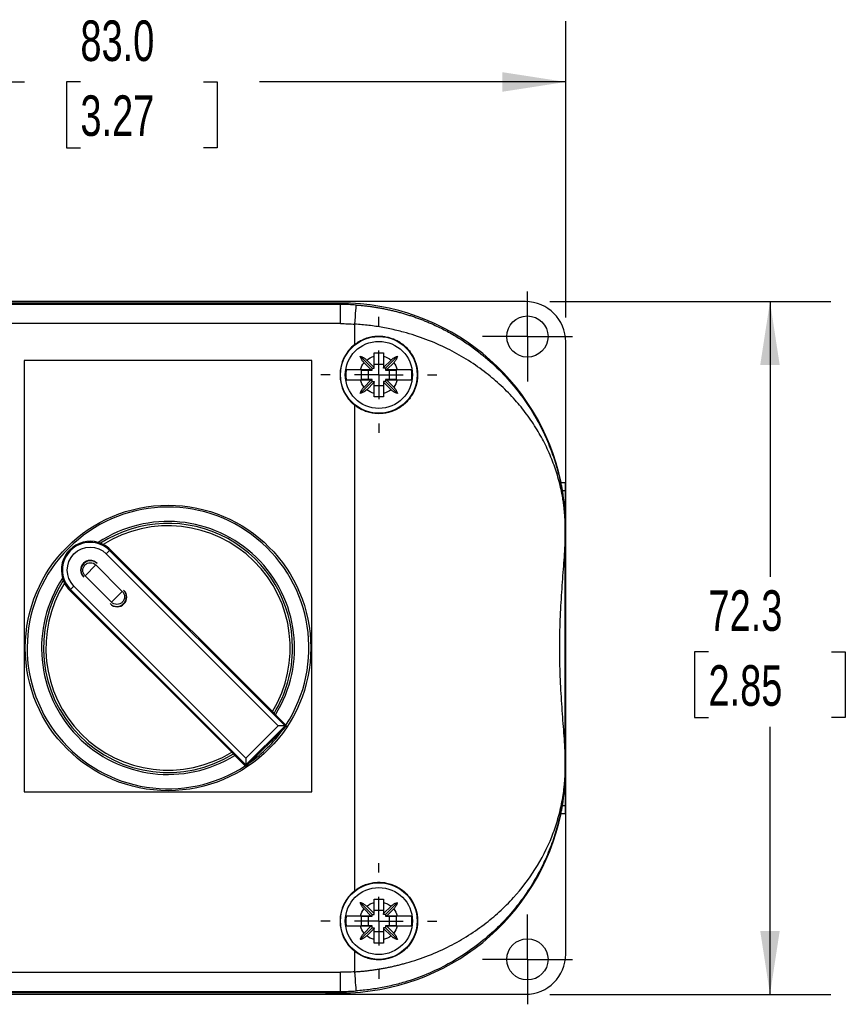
# Model space of a CAD drawing. Header units: millimetres. Extents: x 13 to 546, y 13 to 419.
# Tile 3 of 7: x 85 to 171, y 129 to 232. Entities that reach past the tile are written whole.
import ezdxf

# ---------------------------------------------------------------- set-up
doc = ezdxf.new("R2010")
doc.units = ezdxf.units.MM
doc.header["$LTSCALE"] = 2
doc.linetypes.add('SLD-Center', pattern=[19.05, 15.24, -1.27, 1.27, -1.27])
doc.linetypes.add('SLD-Solid', pattern=[0])
doc.layers.add('CENTER', color=40, linetype='SLD-Center')
doc.layers.add('DIMENSIONS', color=140, linetype='SLD-Solid', lineweight=25)
doc.styles.add('SLDTEXTSTYLE0', font='TXT', dxfattribs={"width": 0.7})
doc.dimstyles.new('SLDDIMSTYLE0', dxfattribs={"dimtxt": 4.316016, "dimasz": 6.604, "dimexe": 0, "dimexo": 0.0625, "dimgap": 1.079004, "dimtad": 0, "dimtih": 1, "dimtoh": 1, "dimrnd": 1e-09, "dimzin": 4, "dimdsep": 46, "dimtxsty": 'SLDTEXTSTYLE0', "dimsah": 1, "dimcen": 0.09, "dimadec": 0, "dimazin": 1, "dimtfac": 1, "dimtofl": 0, "dimtmove": 0, "dimatfit": 3, "dimfxl": 0, "dimfrac": 2, "dimtolj": 1, "dimtzin": 12, "dimarcsym": 0})
doc.dimstyles.new('SLDDIMSTYLE1', dxfattribs={"dimtxt": 4.316016, "dimasz": 6.604, "dimexe": 0, "dimexo": 0.0625, "dimgap": 1.079004, "dimtad": 0, "dimtih": 1, "dimtoh": 1, "dimrnd": 1e-09, "dimzin": 12, "dimdsep": 46, "dimtxsty": 'SLDTEXTSTYLE0', "dimsah": 1, "dimcen": 0.09, "dimadec": 0, "dimazin": 3, "dimtfac": 1, "dimtofl": 0, "dimtmove": 0, "dimatfit": 3, "dimfxl": 0, "dimfrac": 2, "dimtolj": 1, "dimtzin": 12, "dimarcsym": 0})

# ---------------------------------------------------------------- blocks, each defined once
blk = doc.blocks.new('_D')
at = {"layer": 'DIMENSIONS'}
for p, q in [((58.59, 200.96), (58.59, 231.89)), ((141.59, 200.96), (141.59, 231.89)), ((58.59, 225.54), (85.11, 225.54)), ((90.95, 225.54), (89.51, 225.54)), ((89.51, 225.54), (89.51, 218.68)), ((103.78, 225.54), (105.23, 225.54)), ((105.23, 225.54), (105.23, 218.68)), ((141.59, 225.54), (109.63, 225.54)), ((89.51, 218.68), (90.95, 218.68)), ((105.23, 218.68), (103.78, 218.68))]:
    blk.add_line(p, q, dxfattribs=at)
for points in [[(58.59, 225.54), (65.2, 224.52), (65.2, 226.56)], [(141.59, 225.54), (134.99, 226.56), (134.99, 224.52)]]:
    blk.add_solid(points, dxfattribs=at)
at = {"layer": 'DIMENSIONS', "char_height": 4.233, "attachment_point": 1, "style": 'SLDTEXTSTYLE0'}
for s, insert in [('83.0', (90.95, 231.96)), ('3.27', (90.95, 224.14))]:
    blk.add_mtext(s, dxfattribs=dict(at, insert=insert))
blk = doc.blocks.new('_D_1')
at = {"layer": 'DIMENSIONS'}
for p, q in [((139.93, 202.62), (169.26, 202.62)), ((162.91, 202.62), (162.91, 173.89)), ((156.49, 166.07), (155.04, 166.07)), ((155.04, 166.07), (155.04, 159.21)), ((169.32, 166.07), (170.77, 166.07)), ((170.77, 166.07), (170.77, 159.21)), ((155.04, 159.21), (156.49, 159.21)), ((170.77, 159.21), (169.32, 159.21)), ((162.91, 130.32), (162.91, 158.24)), ((139.93, 130.32), (169.26, 130.32))]:
    blk.add_line(p, q, dxfattribs=at)
for points in [[(162.91, 202.62), (161.89, 196.01), (163.92, 196.01)], [(162.91, 130.32), (163.92, 136.93), (161.89, 136.93)]]:
    blk.add_solid(points, dxfattribs=at)
at = {"layer": 'DIMENSIONS', "char_height": 4.233, "attachment_point": 1, "style": 'SLDTEXTSTYLE0'}
for s, insert in [('72.3', (156.49, 172.49)), ('2.85', (156.49, 164.67))]:
    blk.add_mtext(s, dxfattribs=dict(at, insert=insert))
blk = doc.blocks.new('SW_CENTERMARKSYMBOL_0')
at = {"layer": 'CENTER', "color": 0}
for p, q in [((0, 2.54), (0, 4.69)), ((0, 0), (0, 2.54)), ((-2.54, 0), (-4.69, 0)), ((0, 0), (-2.54, 0)), ((0, 0), (0, -2.54)), ((0, 0), (2.54, 0)), ((2.54, 0), (4.69, 0)), ((0, -2.54), (0, -4.69))]:
    blk.add_line(p, q, dxfattribs=at)
blk = doc.blocks.new('SW_CENTERMARKSYMBOL_3')
at = {"layer": 'CENTER', "color": 0}
for p, q in [((0, 2.54), (0, 4.69)), ((0, 0), (0, 2.54)), ((-2.54, 0), (-4.69, 0)), ((0, 0), (-2.54, 0)), ((0, 0), (0, -2.54)), ((0, 0), (2.54, 0)), ((2.54, 0), (4.69, 0)), ((0, -2.54), (0, -4.69))]:
    blk.add_line(p, q, dxfattribs=at)
blk = doc.blocks.new('SW_CENTERMARKSYMBOL_5')
at = {"layer": 'CENTER', "color": 0}
for p, q in [((0, 5.08), (0, 6.04)), ((0, 0), (0, 2.54)), ((-5.08, 0), (-6.04, 0)), ((0, 0), (-2.54, 0)), ((0, 0), (0, -2.54)), ((0, 0), (2.54, 0)), ((5.08, 0), (6.04, 0)), ((0, -5.08), (0, -6.04))]:
    blk.add_line(p, q, dxfattribs=at)
blk = doc.blocks.new('SW_CENTERMARKSYMBOL_6')
at = {"layer": 'CENTER', "color": 0}
for p, q in [((0, 5.08), (0, 6.04)), ((0, 0), (0, 2.54)), ((-5.08, 0), (-6.04, 0)), ((0, 0), (-2.54, 0)), ((0, 0), (0, -2.54)), ((0, 0), (2.54, 0)), ((5.08, 0), (6.04, 0)), ((0, -5.08), (0, -6.04))]:
    blk.add_line(p, q, dxfattribs=at)

msp = doc.modelspace()

# ---------------------------------------------------------------- linework, layer by layer
for p, q in [((89.093, 202.618), (62.793, 202.618)), ((116.531, 202.471), (83.654, 202.471)), ((89.093, 202.616), (89.093, 202.618)), ((111.093, 202.616), (89.093, 202.616)), ((111.093, 202.618), (111.093, 202.616)), ((137.393, 202.618), (111.093, 202.618)), ((117.353, 202.471), (116.531, 202.471)), ((116.531, 202.471), (116.531, 202.468)), ((117.353, 202.471), (118.093, 202.471)), ((118.093, 202.471), (117.353, 202.471)), ((118.093, 202.32), (118.093, 202.471)), ((118.093, 202.32), (82.093, 202.32)), ((118.093, 200.32), (118.093, 202.32)), ((118.093, 200.32), (82.093, 200.32)), ((119.593, 198.157), (119.593, 200.267)), ((141.593, 181.342), (141.593, 198.418)), ((85.093, 196.471), (85.093, 151.471)), ((115.093, 196.471), (85.093, 196.471)), ((115.093, 151.471), (115.093, 196.471)), ((121.393, 195.671), (120.156, 196.908)), ((120.823, 196.516), (121.593, 195.746)), ((121.593, 195.746), (121.593, 196.908)), ((122.593, 196.908), (122.593, 195.746)), ((122.593, 195.746), (123.363, 196.516)), ((122.793, 195.671), (124.029, 196.908)), ((120.17, 195.521), (121.268, 195.521)), ((120.293, 195.471), (121.393, 195.471)), ((120.293, 194.471), (120.293, 195.471)), ((121.268, 195.521), (120.548, 196.241)), ((120.993, 195.471), (120.993, 194.471)), ((121.268, 195.521), (121.393, 195.521)), ((121.393, 195.671), (121.593, 195.671)), ((121.393, 195.521), (121.393, 195.671)), ((121.393, 195.471), (121.393, 195.521)), ((122.593, 196.071), (121.593, 196.071)), ((121.593, 195.671), (121.593, 195.746)), ((122.593, 195.671), (122.593, 195.746)), ((122.793, 195.671), (122.593, 195.671)), ((122.793, 195.671), (122.793, 195.521)), ((122.918, 195.521), (122.793, 195.521)), ((122.793, 195.521), (122.793, 195.471)), ((122.793, 195.471), (123.892, 195.471)), ((123.638, 196.241), (122.918, 195.521)), ((122.918, 195.521), (124.016, 195.521)), ((123.193, 194.471), (123.193, 195.471)), ((123.892, 195.471), (123.892, 194.471)), ((121.393, 194.271), (120.156, 193.035)), ((121.268, 194.421), (120.17, 194.421)), ((121.393, 194.471), (120.293, 194.471)), ((120.548, 193.701), (121.268, 194.421)), ((121.268, 194.421), (121.393, 194.421)), ((121.393, 194.421), (121.393, 194.471)), ((121.393, 194.271), (121.393, 194.421)), ((121.393, 194.271), (121.593, 194.271)), ((121.593, 194.271), (121.593, 194.196)), ((122.593, 194.271), (122.593, 194.196)), ((122.793, 194.271), (122.593, 194.271)), ((123.892, 194.471), (122.793, 194.471)), ((122.793, 194.471), (122.793, 194.421)), ((122.918, 194.421), (122.793, 194.421)), ((122.793, 194.421), (122.793, 194.271)), ((122.793, 194.271), (124.029, 193.035)), ((122.918, 194.421), (123.638, 193.701)), ((124.016, 194.421), (122.918, 194.421)), ((121.593, 194.196), (120.823, 193.426)), ((121.593, 193.035), (121.593, 194.196)), ((121.593, 193.871), (122.593, 193.871)), ((123.363, 193.426), (122.593, 194.196)), ((122.593, 194.196), (122.593, 193.035)), ((119.593, 141.157), (119.593, 191.786)), ((141.106, 183.732), (141.559, 183.732)), ((141.257, 182.91), (141.558, 182.91)), ((141.559, 178.971), (141.559, 183.732)), ((141.559, 181.342), (141.593, 181.342)), ((141.593, 151.601), (141.593, 181.342)), ((141.546, 177.489), (141.546, 178.971)), ((141.55, 178.971), (141.546, 178.971)), ((141.55, 178.971), (141.557, 178.971)), ((141.55, 177.641), (141.55, 178.971)), ((141.546, 155.453), (141.546, 177.489)), ((93.646, 176.287), (93.999, 176.641)), ((93.646, 176.287), (111.593, 158.339)), ((93.999, 176.641), (94.082, 176.724)), ((93.999, 176.641), (112.301, 158.339)), ((110.977, 159.83), (94.082, 176.724)), ((92.562, 175.133), (91.431, 174.002)), ((92.562, 175.133), (95.32, 172.376)), ((92.668, 175.31), (92.704, 175.275)), ((91.289, 173.86), (91.254, 173.896)), ((94.189, 171.244), (91.431, 174.002)), ((89.923, 172.565), (90.277, 172.919)), ((108.225, 154.971), (90.277, 172.919)), ((89.84, 172.482), (89.923, 172.565)), ((89.84, 172.482), (106.734, 155.587)), ((108.225, 154.264), (89.923, 172.565)), ((94.189, 171.244), (95.32, 172.376)), ((95.461, 172.517), (95.497, 172.482)), ((94.082, 171.067), (94.047, 171.103)), ((110.977, 159.83), (111.304, 159.503)), ((112.39, 158.417), (111.304, 159.503)), ((111.593, 158.339), (108.225, 154.971)), ((108.225, 154.264), (112.301, 158.339)), ((112.301, 158.339), (111.593, 158.339)), ((112.467, 158.339), (112.055, 157.927)), ((112.301, 158.339), (112.467, 158.339)), ((112.467, 158.339), (112.39, 158.417)), ((112.055, 157.927), (108.637, 154.509)), ((107.061, 155.26), (106.734, 155.587)), ((107.061, 155.26), (108.147, 154.174)), ((141.546, 153.971), (141.546, 155.453)), ((141.55, 153.971), (141.55, 155.302)), ((108.147, 154.174), (108.225, 154.097)), ((108.225, 154.971), (108.225, 154.264)), ((108.637, 154.509), (108.225, 154.097)), ((108.225, 154.097), (108.225, 154.264)), ((141.546, 153.971), (141.55, 153.971)), ((141.55, 153.971), (141.557, 153.971)), ((141.559, 149.211), (141.559, 153.971)), ((85.093, 151.471), (115.093, 151.471)), ((141.559, 151.601), (141.593, 151.601)), ((141.593, 134.524), (141.593, 151.601)), ((141.257, 150.033), (141.558, 150.033)), ((141.106, 149.211), (141.559, 149.211)), ((121.393, 138.671), (120.156, 139.908)), ((121.593, 138.746), (121.593, 139.908)), ((122.593, 139.908), (122.593, 138.746)), ((122.793, 138.671), (124.029, 139.908)), ((121.268, 138.521), (120.548, 139.241)), ((120.823, 139.516), (121.593, 138.746)), ((122.593, 139.071), (121.593, 139.071)), ((121.593, 138.671), (121.593, 138.746)), ((122.593, 138.746), (123.363, 139.516)), ((122.593, 138.671), (122.593, 138.746)), ((123.638, 139.241), (122.918, 138.521)), ((120.17, 138.521), (121.268, 138.521)), ((120.293, 138.471), (121.393, 138.471)), ((120.293, 137.471), (120.293, 138.471)), ((120.993, 138.471), (120.993, 137.471)), ((121.268, 138.521), (121.393, 138.521)), ((121.393, 138.671), (121.593, 138.671)), ((121.393, 138.521), (121.393, 138.671)), ((121.393, 138.471), (121.393, 138.521)), ((122.793, 138.671), (122.593, 138.671)), ((122.793, 138.671), (122.793, 138.521)), ((122.918, 138.521), (122.793, 138.521)), ((122.793, 138.521), (122.793, 138.471)), ((122.793, 138.471), (123.892, 138.471)), ((122.918, 138.521), (124.016, 138.521)), ((123.193, 137.471), (123.193, 138.471)), ((123.892, 138.471), (123.892, 137.471)), ((121.393, 137.271), (120.156, 136.035)), ((121.268, 137.421), (120.17, 137.421)), ((121.393, 137.471), (120.293, 137.471)), ((120.548, 136.701), (121.268, 137.421)), ((121.593, 137.196), (120.823, 136.426)), ((121.268, 137.421), (121.393, 137.421)), ((121.393, 137.421), (121.393, 137.471)), ((121.393, 137.271), (121.393, 137.421)), ((121.393, 137.271), (121.593, 137.271)), ((121.593, 137.271), (121.593, 137.196)), ((121.593, 136.035), (121.593, 137.196)), ((121.593, 136.871), (122.593, 136.871)), ((122.593, 137.271), (122.593, 137.196)), ((122.793, 137.271), (122.593, 137.271)), ((123.363, 136.426), (122.593, 137.196)), ((122.593, 137.196), (122.593, 136.035)), ((123.892, 137.471), (122.793, 137.471)), ((122.793, 137.471), (122.793, 137.421)), ((122.918, 137.421), (122.793, 137.421)), ((122.793, 137.421), (122.793, 137.271)), ((122.793, 137.271), (124.029, 136.035)), ((122.918, 137.421), (123.638, 136.701)), ((124.016, 137.421), (122.918, 137.421)), ((119.593, 132.675), (119.593, 134.786)), ((82.093, 132.623), (118.093, 132.623)), ((118.093, 130.623), (118.093, 132.623)), ((82.093, 130.623), (118.093, 130.623)), ((118.093, 130.471), (118.093, 130.623)), ((62.793, 130.324), (89.093, 130.324)), ((116.531, 130.471), (83.654, 130.471)), ((89.093, 130.327), (111.093, 130.327)), ((89.093, 130.324), (89.093, 130.327)), ((111.093, 130.327), (111.093, 130.324)), ((111.093, 130.324), (137.393, 130.324)), ((116.531, 130.474), (116.531, 130.471)), ((117.353, 130.471), (116.531, 130.471)), ((118.093, 130.471), (117.353, 130.471)), ((117.353, 130.471), (118.093, 130.471))]:
    msp.add_line(p, q)
for centre, radius in [((137.593, 198.971), 2.15), ((122.093, 194.971), 4), ((122.093, 194.971), 3.5), ((100.093, 166.471), 14.898), ((122.093, 137.971), 4), ((122.093, 137.971), 3.5), ((137.593, 133.971), 2.15)]:
    msp.add_circle(centre, radius)
for centre, radius, start, end in [((118.093, 178.971), 23.5, 11.6872, 90), ((118.093, 178.971), 23.5, 11.6872, 90), ((118.093, 178.971), 23.349, 85.97097, 90), ((122.093, 194.971), 4.049, 128.12415, 231.87585), ((100.093, 166.471), 14.7, 326.77574, 303.22426), ((100.093, 166.471), 13.2, 328.13656, 123.48568), ((100.093, 166.471), 13, 0, 122.8024), ((100.093, 166.471), 12.75, 328.60896, 122.06834), ((91.961, 174.603), 3, 73.56242, 196.43758), ((91.961, 174.603), 2.882, 45, 225), ((91.961, 174.603), 3, 62.99155, 73.56242), ((91.961, 174.603), 3, 45, 62.99155), ((91.961, 174.603), 1, 45, 225), ((91.996, 174.568), 1, 45, 225), ((100.093, 166.471), 13.2, 146.51432, 301.86344), ((91.961, 174.603), 3, 196.43758, 207.00845), ((100.093, 166.471), 13, 147.1976, 301.65764), ((100.093, 166.471), 12.75, 147.93166, 301.39104), ((91.961, 174.603), 3, 207.00845, 225), ((94.754, 171.81), 1, 225, 45), ((94.79, 171.775), 1, 225, 45), ((100.093, 166.471), 13, 328.34236, 0), ((100.093, 166.471), 14.7, 305.5379, 324.4621), ((118.093, 153.971), 23.5, 270, 348.3128), ((118.093, 153.971), 23.5, 270, 348.3128), ((122.093, 137.971), 4.049, 128.12415, 231.87585), ((118.093, 153.971), 23.349, 270, 274.02903)]:
    msp.add_arc(centre, radius, start, end)
for centre, major_axis, ratio, start_param, end_param in [((100.093, 202.511), (18, 0), 0.0058178, 3.561206, 5.8635719), ((117.353, 202.466), (0.9, 0), 0.0058178, 1.5707963, 2.7219795), ((137.393, 198.418), (0, 4.2), 0.9999831, 4.712389, 6.2831853), ((141.57, 166.471), (0, 18), 0.0016746, 0.4196134, 0.7433818), ((141.557, 183.732), (0, 0.9), 0.0016746, 3.561206, 4.712389), ((141.632, 166.471), (0, 18), 0.0058178, 0.8031488, 0.9013663), ((141.632, 166.471), (0, 18), 0.0058178, 2.2402264, 2.3384438), ((141.57, 166.471), (0, 18), 0.0016746, 2.3982109, 2.7219793), ((141.557, 149.211), (0, 0.9), 0.0016746, 4.712389, 5.8635719), ((137.393, 134.524), (0, -4.2), 0.9999831, 0, 1.5707963), ((100.093, 130.432), (18, 0), 0.0058178, 0.4196134, 2.7219793), ((117.353, 130.476), (0.9, 0), 0.0058178, 3.561206, 4.712389)]:
    msp.add_ellipse(centre, major_axis=major_axis, ratio=ratio, start_param=start_param, end_param=end_param)
msp.add_ellipse((141.567, 166.471), major_axis=(0, 10.5), ratio=0.0016746)
for points, knots in [([(119.593, 200.267), (119.63, 200.794), (119.666, 201.3), (119.718, 202.048), (119.733, 202.259), (119.733, 202.262)], [0, 0, 0, 0, 0.5, 0.5, 1, 1, 1, 1]), ([(119.733, 202.262), (119.874, 202.252), (120.156, 202.23), (120.578, 202.189), (121.001, 202.14), (121.423, 202.083), (121.845, 202.018), (122.267, 201.946), (122.688, 201.866), (123.109, 201.777), (123.529, 201.681), (123.948, 201.578), (124.365, 201.466), (124.782, 201.346), (125.197, 201.218), (125.61, 201.083), (126.022, 200.939), (126.432, 200.787), (126.839, 200.628), (127.245, 200.461), (127.942, 200.158), (128.92, 199.686), (130.15, 198.999), (131.352, 198.229), (132.816, 197.16), (134.489, 195.703), (136.101, 193.954), (137.447, 192.171), (138.503, 190.483), (139.422, 188.697), (140.035, 187.21), (140.463, 185.955), (140.77, 184.915), (141.016, 183.896), (141.169, 183.11), (141.264, 182.554), (141.335, 182.083), (141.401, 181.556), (141.452, 181.065), (141.491, 180.605), (141.516, 180.203), (141.531, 179.886), (141.54, 179.64), (141.546, 179.407), (141.55, 179.185), (141.55, 179.041), (141.55, 178.971)], [0, 0, 0, 0, 0.0104363, 0.0208978, 0.0313876, 0.041909, 0.0524653, 0.0630595, 0.0736949, 0.0843745, 0.0951014, 0.1058787, 0.1167094, 0.1275963, 0.1385424, 0.1495506, 0.1606236, 0.1717642, 0.1829752, 0.1942591, 0.2056186, 0.2418948, 0.27925, 0.3177525, 0.3574647, 0.4287469, 0.5052718, 0.5650711, 0.6292074, 0.6877361, 0.752687, 0.7816686, 0.814436, 0.8566383, 0.8822671, 0.8913158, 0.9107891, 0.9274791, 0.9413889, 0.9566354, 0.9694718, 0.9766833, 0.9832849, 0.9893257, 0.9948699, 1, 1, 1, 1]), ([(141.546, 178.971), (141.546, 179.001), (141.546, 179.063), (141.545, 179.156), (141.544, 179.251), (141.542, 179.348), (141.54, 179.447), (141.535, 179.6), (141.527, 179.812), (141.51, 180.135), (141.48, 180.543), (141.432, 181.031), (141.365, 181.568), (141.274, 182.158), (141.145, 182.849), (140.965, 183.638), (140.653, 184.774), (140.155, 186.204), (139.406, 187.854), (138.485, 189.487), (137.415, 191.042), (136.145, 192.57), (134.718, 193.999), (133.073, 195.371), (131.268, 196.614), (129.235, 197.745), (127.051, 198.699), (125.24, 199.286), (123.963, 199.611), (123.239, 199.774), (122.512, 199.915), (121.784, 200.036), (121.054, 200.135), (120.324, 200.214), (119.836, 200.25), (119.593, 200.267)], [0, 0, 0, 0, 0.0022411, 0.0045496, 0.0069396, 0.0094238, 0.0120135, 0.0147188, 0.0217029, 0.0297163, 0.0435261, 0.0601247, 0.0779915, 0.0984366, 0.1214672, 0.1511243, 0.1829747, 0.2445667, 0.3082422, 0.3682554, 0.432194, 0.4925192, 0.556774, 0.6175927, 0.6823191, 0.743825, 0.8088622, 0.8712775, 0.8900495, 0.908671, 0.9271552, 0.9455161, 0.9637676, 0.9819241, 1, 1, 1, 1]), ([(119.593, 198.157), (119.895, 198.394), (120.222, 198.583), (120.751, 198.796), (120.934, 198.856), (121.302, 198.947), (121.487, 198.979), (121.862, 199.018), (122.053, 199.024), (122.432, 199.01), (122.618, 198.99), (123.171, 198.891), (123.535, 198.771), (124.037, 198.526), (124.198, 198.432), (124.507, 198.223), (124.657, 198.107), (125.074, 197.732), (125.314, 197.447), (125.718, 196.805), (125.871, 196.462), (126.029, 195.917), (126.07, 195.728), (126.123, 195.353), (126.136, 195.164), (126.137, 194.786), (126.123, 194.595), (126.07, 194.217), (126.031, 194.032), (125.874, 193.488), (125.717, 193.137), (125.418, 192.661), (125.308, 192.51), (125.067, 192.222), (124.935, 192.086), (124.518, 191.711), (124.208, 191.501), (123.532, 191.17), (123.178, 191.054), (122.622, 190.953), (122.432, 190.933), (122.056, 190.918), (121.868, 190.924), (121.493, 190.962), (121.305, 190.995), (120.935, 191.086), (120.755, 191.145), (120.229, 191.356), (119.895, 191.549), (119.593, 191.786)], [0, 0, 0, 0, 0.0625, 0.0625, 0.09375, 0.09375, 0.125, 0.125, 0.15625, 0.15625, 0.1875, 0.1875, 0.25, 0.25, 0.28125, 0.28125, 0.3125, 0.3125, 0.375, 0.375, 0.4375, 0.4375, 0.46875, 0.46875, 0.5, 0.5, 0.53125, 0.53125, 0.5625, 0.5625, 0.625, 0.625, 0.65625, 0.65625, 0.6875, 0.6875, 0.75, 0.75, 0.8125, 0.8125, 0.84375, 0.84375, 0.875, 0.875, 0.90625, 0.90625, 0.9375, 0.9375, 1, 1, 1, 1]), ([(120.156, 196.908), (120.189, 196.898), (120.254, 196.878), (120.348, 196.841), (120.443, 196.796), (120.539, 196.741), (120.641, 196.672), (120.737, 196.598), (120.796, 196.542), (120.823, 196.516)], [0, 0, 0, 0, 0.14135479, 0.27503763, 0.40141068, 0.54892215, 0.70071355, 0.86172938, 1, 1, 1, 1]), ([(120.548, 196.241), (120.532, 196.258), (120.498, 196.293), (120.448, 196.352), (120.391, 196.425), (120.332, 196.511), (120.267, 196.621), (120.204, 196.754), (120.173, 196.854), (120.156, 196.908)], [0, 0, 0, 0, 0.0855881, 0.1804197, 0.2847348, 0.429237, 0.5716383, 0.7731143, 1, 1, 1, 1]), ([(121.593, 197.265), (121.677, 197.266), (121.844, 197.269), (122.093, 197.269), (122.342, 197.269), (122.509, 197.266), (122.593, 197.265)], [0, 0, 0, 0, 0.2525997, 0.5, 0.7474003, 1, 1, 1, 1]), ([(121.593, 196.908), (121.593, 196.946), (121.593, 197.025), (121.593, 197.144), (121.593, 197.224), (121.593, 197.265)], [0, 0, 0, 0, 0.320324, 0.6536711, 1, 1, 1, 1]), ([(122.593, 197.265), (122.593, 197.224), (122.593, 197.144), (122.593, 197.025), (122.593, 196.946), (122.593, 196.908)], [0, 0, 0, 0, 0.3463289, 0.679676, 1, 1, 1, 1]), ([(123.363, 196.516), (123.38, 196.532), (123.415, 196.566), (123.473, 196.616), (123.546, 196.673), (123.632, 196.732), (123.743, 196.797), (123.876, 196.86), (123.976, 196.891), (124.029, 196.908)], [0, 0, 0, 0, 0.0855881, 0.1804197, 0.2847348, 0.429237, 0.5716383, 0.7731143, 1, 1, 1, 1]), ([(124.029, 196.908), (124.019, 196.875), (124, 196.81), (123.962, 196.716), (123.918, 196.622), (123.863, 196.525), (123.794, 196.423), (123.719, 196.327), (123.664, 196.268), (123.638, 196.241)], [0, 0, 0, 0, 0.1413548, 0.2750376, 0.4014107, 0.5489222, 0.7007136, 0.8617294, 1, 1, 1, 1]), ([(118.691, 195.521), (118.683, 195.46), (118.665, 195.339), (118.65, 195.155), (118.648, 195.033), (118.647, 194.971)], [0, 0, 0, 0, 0.3334924, 0.6665076, 1, 1, 1, 1]), ([(118.691, 195.521), (118.703, 195.521), (118.727, 195.521), (118.774, 195.521), (118.827, 195.521), (118.887, 195.521), (118.953, 195.521), (119.024, 195.521), (119.1, 195.521), (119.178, 195.521), (119.26, 195.521), (119.343, 195.521), (119.428, 195.522), (119.513, 195.522), (119.599, 195.522), (119.684, 195.522), (119.769, 195.522), (119.852, 195.521), (119.935, 195.521), (120.015, 195.521), (120.093, 195.521), (120.145, 195.521), (120.17, 195.521)], [0, 0, 0, 0, 0.0616545, 0.1220566, 0.1812143, 0.239135, 0.295825, 0.3512897, 0.4055334, 0.4585593, 0.5103697, 0.5609658, 0.6103481, 0.6585164, 0.7054699, 0.7512072, 0.7957269, 0.8390271, 0.8811061, 0.9219621, 0.9615938, 1, 1, 1, 1]), ([(124.016, 195.521), (124.058, 195.521), (124.146, 195.521), (124.28, 195.521), (124.419, 195.522), (124.56, 195.522), (124.703, 195.522), (124.845, 195.521), (124.983, 195.521), (125.114, 195.521), (125.235, 195.521), (125.342, 195.521), (125.433, 195.521), (125.474, 195.521), (125.494, 195.521)], [0, 0, 0, 0, 0.0647019, 0.1328049, 0.204302, 0.2791849, 0.3574456, 0.4390781, 0.52408, 0.6124546, 0.704212, 0.7993701, 0.897955, 1, 1, 1, 1]), ([(125.494, 194.421), (125.503, 194.482), (125.521, 194.604), (125.535, 194.788), (125.541, 194.971), (125.535, 195.155), (125.521, 195.338), (125.503, 195.46), (125.494, 195.521)], [0, 0, 0, 0, 0.167466, 0.3339736, 0.5, 0.6660264, 0.832534, 1, 1, 1, 1]), ([(118.647, 194.971), (118.648, 194.91), (118.65, 194.787), (118.665, 194.603), (118.683, 194.482), (118.691, 194.421)], [0, 0, 0, 0, 0.3334924, 0.6665076, 1, 1, 1, 1]), ([(120.17, 194.421), (120.127, 194.421), (120.04, 194.421), (119.906, 194.421), (119.767, 194.421), (119.626, 194.421), (119.483, 194.421), (119.341, 194.421), (119.203, 194.421), (119.072, 194.421), (118.951, 194.421), (118.844, 194.421), (118.753, 194.421), (118.712, 194.421), (118.691, 194.421)], [0, 0, 0, 0, 0.0647019, 0.1328049, 0.204302, 0.2791849, 0.3574456, 0.4390781, 0.52408, 0.6124546, 0.704212, 0.7993701, 0.897955, 1, 1, 1, 1]), ([(125.494, 194.421), (125.482, 194.421), (125.459, 194.421), (125.412, 194.421), (125.359, 194.421), (125.298, 194.421), (125.232, 194.421), (125.161, 194.421), (125.086, 194.421), (125.007, 194.421), (124.926, 194.421), (124.843, 194.421), (124.758, 194.421), (124.673, 194.421), (124.587, 194.421), (124.501, 194.421), (124.417, 194.421), (124.333, 194.421), (124.251, 194.421), (124.171, 194.421), (124.093, 194.421), (124.041, 194.421), (124.016, 194.421)], [0, 0, 0, 0, 0.0616545, 0.1220566, 0.1812143, 0.239135, 0.295825, 0.3512897, 0.4055334, 0.4585593, 0.5103697, 0.5609658, 0.6103481, 0.6585164, 0.7054699, 0.7512072, 0.7957269, 0.8390271, 0.8811061, 0.9219621, 0.9615938, 1, 1, 1, 1]), ([(120.156, 193.035), (120.166, 193.068), (120.186, 193.132), (120.223, 193.226), (120.268, 193.321), (120.323, 193.418), (120.392, 193.519), (120.466, 193.615), (120.522, 193.674), (120.548, 193.701)], [0, 0, 0, 0, 0.1413548, 0.2750376, 0.4014107, 0.5489222, 0.7007136, 0.8617294, 1, 1, 1, 1]), ([(120.823, 193.426), (120.806, 193.41), (120.771, 193.376), (120.712, 193.326), (120.639, 193.27), (120.554, 193.211), (120.443, 193.146), (120.31, 193.083), (120.21, 193.051), (120.156, 193.035)], [0, 0, 0, 0, 0.0855881, 0.1804197, 0.2847348, 0.429237, 0.5716383, 0.7731143, 1, 1, 1, 1]), ([(124.029, 193.035), (123.996, 193.045), (123.932, 193.064), (123.838, 193.102), (123.743, 193.146), (123.646, 193.201), (123.545, 193.27), (123.449, 193.345), (123.39, 193.4), (123.363, 193.426)], [0, 0, 0, 0, 0.1413548, 0.2750376, 0.4014107, 0.5489222, 0.7007136, 0.8617294, 1, 1, 1, 1]), ([(123.638, 193.701), (123.654, 193.685), (123.688, 193.649), (123.738, 193.591), (123.794, 193.518), (123.854, 193.432), (123.918, 193.321), (123.981, 193.189), (124.013, 193.088), (124.029, 193.035)], [0, 0, 0, 0, 0.0855881, 0.1804197, 0.2847348, 0.429237, 0.5716383, 0.7731143, 1, 1, 1, 1]), ([(121.593, 192.678), (121.593, 192.719), (121.593, 192.798), (121.593, 192.918), (121.593, 192.996), (121.593, 193.035)], [0, 0, 0, 0, 0.3463289, 0.679676, 1, 1, 1, 1]), ([(122.593, 192.678), (122.509, 192.676), (122.342, 192.674), (122.093, 192.673), (121.844, 192.674), (121.677, 192.676), (121.593, 192.678)], [0, 0, 0, 0, 0.2525997, 0.5, 0.7474003, 1, 1, 1, 1]), ([(122.593, 193.035), (122.593, 192.996), (122.593, 192.918), (122.593, 192.798), (122.593, 192.719), (122.593, 192.678)], [0, 0, 0, 0, 0.320324, 0.6536711, 1, 1, 1, 1]), ([(141.257, 182.91), (141.246, 182.981), (141.227, 183.099), (141.174, 183.388), (141.141, 183.559), (141.106, 183.732)], [0, 0, 0, 0, 0.5, 0.5, 1, 1, 1, 1]), ([(141.557, 178.971), (141.562, 179.811), (141.523, 180.556), (141.408, 181.868), (141.332, 182.436), (141.257, 182.91)], [0, 0, 0, 0, 0.5, 0.5, 1, 1, 1, 1]), ([(141.559, 178.971), (141.559, 179.027), (141.559, 179.075), (141.559, 179.151), (141.559, 179.182), (141.559, 179.263), (141.559, 179.305), (141.56, 179.417), (141.56, 179.475), (141.561, 179.63), (141.562, 179.709), (141.564, 179.926), (141.565, 180.037), (141.57, 180.339), (141.573, 180.495), (141.578, 180.779), (141.581, 180.904), (141.587, 181.135), (141.59, 181.242), (141.593, 181.342)], [0, 0, 0, 0, 0.0078125, 0.0078125, 0.015625, 0.015625, 0.03125, 0.03125, 0.0625, 0.0625, 0.125, 0.125, 0.25, 0.25, 0.5, 0.5, 0.75, 0.75, 1, 1, 1, 1]), ([(90.277, 172.919), (89.347, 173.848), (89.347, 175.358), (91.206, 177.217), (92.716, 177.217), (93.646, 176.287)], [0, 0, 0, 0, 0.5, 0.5, 1, 1, 1, 1]), ([(141.546, 155.453), (141.506, 156.242), (141.446, 157.07), (141.316, 158.8), (141.245, 159.702), (141.151, 161.115), (141.121, 161.591), (141.069, 162.548), (141.046, 163.03), (140.99, 164.485), (140.97, 165.468), (140.969, 166.962), (140.974, 167.461), (140.994, 168.447), (141.009, 168.936), (141.065, 170.392), (141.119, 171.348), (141.213, 172.759), (141.247, 173.223), (141.314, 174.129), (141.348, 174.572), (141.446, 175.872), (141.506, 176.7), (141.546, 177.489)], [0, 0, 0, 0, 0.125, 0.125, 0.25, 0.25, 0.3125, 0.3125, 0.375, 0.375, 0.5, 0.5, 0.5625, 0.5625, 0.625, 0.625, 0.75, 0.75, 0.8125, 0.8125, 0.875, 0.875, 1, 1, 1, 1]), ([(141.546, 155.453), (141.506, 156.242), (141.446, 157.07), (141.316, 158.8), (141.245, 159.702), (141.151, 161.115), (141.121, 161.591), (141.069, 162.548), (141.046, 163.03), (140.99, 164.485), (140.97, 165.468), (140.969, 166.962), (140.974, 167.461), (140.994, 168.447), (141.009, 168.936), (141.065, 170.392), (141.119, 171.348), (141.213, 172.759), (141.247, 173.223), (141.314, 174.129), (141.348, 174.572), (141.446, 175.872), (141.506, 176.7), (141.546, 177.489)], [0, 0, 0, 0, 0.125, 0.125, 0.25, 0.25, 0.3125, 0.3125, 0.375, 0.375, 0.5, 0.5, 0.5625, 0.5625, 0.625, 0.625, 0.75, 0.75, 0.8125, 0.8125, 0.875, 0.875, 1, 1, 1, 1]), ([(91.431, 174.002), (91.356, 174.077), (91.297, 174.165), (91.217, 174.358), (91.196, 174.463), (91.196, 174.776), (91.283, 174.985), (91.504, 175.207), (91.593, 175.266), (91.786, 175.347), (91.89, 175.368), (92.207, 175.368), (92.413, 175.283), (92.562, 175.133)], [0, 0, 0, 0, 0.125, 0.125, 0.25, 0.25, 0.5, 0.5, 0.625, 0.625, 0.75, 0.75, 1, 1, 1, 1]), ([(95.32, 172.376), (95.395, 172.301), (95.453, 172.213), (95.533, 172.019), (95.554, 171.914), (95.554, 171.601), (95.468, 171.392), (95.247, 171.171), (95.158, 171.111), (94.964, 171.031), (94.86, 171.01), (94.544, 171.01), (94.338, 171.095), (94.189, 171.244)], [0, 0, 0, 0, 0.125, 0.125, 0.25, 0.25, 0.5, 0.5, 0.625, 0.625, 0.75, 0.75, 1, 1, 1, 1]), ([(119.593, 132.675), (119.735, 132.685), (120.019, 132.705), (120.446, 132.743), (120.872, 132.788), (121.298, 132.84), (121.724, 132.9), (122.149, 132.966), (122.573, 133.04), (122.997, 133.121), (123.419, 133.208), (123.84, 133.303), (124.26, 133.406), (125.333, 133.686), (127.049, 134.243), (129.235, 135.198), (131.268, 136.329), (133.07, 137.567), (134.713, 138.939), (136.584, 140.817), (138.554, 143.405), (139.946, 146.133), (140.652, 148.167), (140.964, 149.305), (141.167, 150.194), (141.322, 151.055), (141.422, 151.813), (141.48, 152.399), (141.509, 152.807), (141.527, 153.131), (141.536, 153.373), (141.542, 153.589), (141.545, 153.783), (141.546, 153.91), (141.546, 153.971)], [0, 0, 0, 0, 0.010558, 0.0211367, 0.0317389, 0.0423676, 0.0530256, 0.0637158, 0.0744408, 0.0852036, 0.0960068, 0.1068532, 0.1177454, 0.1286861, 0.1910142, 0.2562764, 0.3178415, 0.3823375, 0.4429553, 0.5074365, 0.6256772, 0.7552831, 0.8169214, 0.8488479, 0.8784933, 0.9122224, 0.9398628, 0.9564516, 0.9702874, 0.9783056, 0.9852909, 0.9905819, 0.9954529, 1, 1, 1, 1]), ([(141.55, 153.971), (141.55, 153.932), (141.55, 153.853), (141.549, 153.732), (141.547, 153.607), (141.545, 153.478), (141.541, 153.344), (141.537, 153.207), (141.532, 153.065), (141.525, 152.919), (141.511, 152.656), (141.485, 152.256), (141.439, 151.735), (141.374, 151.158), (141.285, 150.513), (141.154, 149.734), (140.972, 148.858), (140.661, 147.615), (140.163, 146.04), (139.417, 144.236), (138.499, 142.452), (137.446, 140.771), (135.734, 138.503), (133.192, 135.943), (129.98, 133.756), (127.146, 132.395), (125.344, 131.752), (124.077, 131.396), (123.358, 131.218), (122.636, 131.064), (121.912, 130.933), (121.187, 130.825), (120.461, 130.738), (119.975, 130.699), (119.733, 130.68)], [0, 0, 0, 0, 0.002874, 0.0058721, 0.0090122, 0.0123098, 0.0157785, 0.0194298, 0.0232735, 0.0273182, 0.0315711, 0.0456974, 0.0626077, 0.0794395, 0.1000064, 0.1243118, 0.155108, 0.1859247, 0.2475266, 0.3130923, 0.3708939, 0.4350469, 0.4950041, 0.6263997, 0.7451341, 0.8102099, 0.8721414, 0.8907932, 0.9092905, 0.9276484, 0.9458823, 0.9640081, 0.9820419, 1, 1, 1, 1]), ([(141.257, 150.033), (141.332, 150.507), (141.408, 151.074), (141.523, 152.386), (141.562, 153.131), (141.557, 153.971)], [0, 0, 0, 0, 0.5, 0.5, 1, 1, 1, 1]), ([(141.593, 151.601), (141.59, 151.701), (141.587, 151.807), (141.581, 152.039), (141.578, 152.163), (141.573, 152.447), (141.57, 152.604), (141.565, 152.906), (141.564, 153.018), (141.562, 153.234), (141.561, 153.314), (141.56, 153.469), (141.56, 153.527), (141.559, 153.639), (141.559, 153.681), (141.559, 153.762), (141.559, 153.793), (141.559, 153.868), (141.559, 153.916), (141.559, 153.971)], [0, 0, 0, 0, 0.25, 0.25, 0.5, 0.5, 0.75, 0.75, 0.875, 0.875, 0.9375, 0.9375, 0.96875, 0.96875, 0.984375, 0.984375, 0.9921875, 0.9921875, 1, 1, 1, 1]), ([(141.106, 149.211), (141.141, 149.383), (141.174, 149.553), (141.226, 149.843), (141.246, 149.961), (141.257, 150.033)], [0, 0, 0, 0, 0.5, 0.5, 1, 1, 1, 1]), ([(119.593, 141.157), (119.895, 141.394), (120.222, 141.583), (120.751, 141.796), (120.934, 141.856), (121.302, 141.947), (121.487, 141.979), (121.862, 142.018), (122.053, 142.024), (122.432, 142.01), (122.618, 141.99), (123.171, 141.891), (123.535, 141.771), (124.037, 141.526), (124.198, 141.432), (124.507, 141.223), (124.657, 141.107), (125.074, 140.732), (125.314, 140.447), (125.718, 139.805), (125.871, 139.462), (126.029, 138.917), (126.07, 138.728), (126.123, 138.353), (126.136, 138.164), (126.137, 137.786), (126.123, 137.595), (126.07, 137.217), (126.031, 137.032), (125.874, 136.488), (125.717, 136.137), (125.418, 135.661), (125.308, 135.51), (125.067, 135.222), (124.935, 135.086), (124.518, 134.711), (124.208, 134.501), (123.532, 134.17), (123.178, 134.054), (122.622, 133.953), (122.432, 133.933), (122.056, 133.918), (121.868, 133.924), (121.493, 133.962), (121.305, 133.995), (120.935, 134.086), (120.755, 134.145), (120.229, 134.356), (119.895, 134.549), (119.593, 134.786)], [0, 0, 0, 0, 0.0625, 0.0625, 0.09375, 0.09375, 0.125, 0.125, 0.15625, 0.15625, 0.1875, 0.1875, 0.25, 0.25, 0.28125, 0.28125, 0.3125, 0.3125, 0.375, 0.375, 0.4375, 0.4375, 0.46875, 0.46875, 0.5, 0.5, 0.53125, 0.53125, 0.5625, 0.5625, 0.625, 0.625, 0.65625, 0.65625, 0.6875, 0.6875, 0.75, 0.75, 0.8125, 0.8125, 0.84375, 0.84375, 0.875, 0.875, 0.90625, 0.90625, 0.9375, 0.9375, 1, 1, 1, 1]), ([(120.156, 139.908), (120.189, 139.898), (120.254, 139.878), (120.348, 139.841), (120.443, 139.796), (120.539, 139.741), (120.641, 139.672), (120.737, 139.598), (120.796, 139.542), (120.823, 139.516)], [0, 0, 0, 0, 0.1413548, 0.2750376, 0.4014107, 0.5489222, 0.7007136, 0.8617294, 1, 1, 1, 1]), ([(120.548, 139.241), (120.532, 139.258), (120.498, 139.293), (120.448, 139.352), (120.391, 139.425), (120.332, 139.511), (120.267, 139.621), (120.204, 139.754), (120.173, 139.854), (120.156, 139.908)], [0, 0, 0, 0, 0.0855881, 0.1804197, 0.2847348, 0.429237, 0.5716383, 0.7731143, 1, 1, 1, 1]), ([(121.593, 140.265), (121.677, 140.266), (121.844, 140.269), (122.093, 140.269), (122.342, 140.269), (122.509, 140.266), (122.593, 140.265)], [0, 0, 0, 0, 0.2525997, 0.5, 0.7474003, 1, 1, 1, 1]), ([(121.593, 139.908), (121.593, 139.946), (121.593, 140.025), (121.593, 140.144), (121.593, 140.224), (121.593, 140.265)], [0, 0, 0, 0, 0.32032396, 0.65367108, 1, 1, 1, 1]), ([(122.593, 140.265), (122.593, 140.224), (122.593, 140.144), (122.593, 140.025), (122.593, 139.946), (122.593, 139.908)], [0, 0, 0, 0, 0.34632892, 0.67967604, 1, 1, 1, 1]), ([(123.363, 139.516), (123.38, 139.532), (123.415, 139.566), (123.473, 139.616), (123.546, 139.673), (123.632, 139.732), (123.743, 139.797), (123.876, 139.86), (123.976, 139.891), (124.029, 139.908)], [0, 0, 0, 0, 0.0855881, 0.1804197, 0.2847348, 0.429237, 0.5716383, 0.7731143, 1, 1, 1, 1]), ([(124.029, 139.908), (124.019, 139.875), (124, 139.81), (123.962, 139.716), (123.918, 139.622), (123.863, 139.525), (123.794, 139.423), (123.719, 139.327), (123.664, 139.268), (123.638, 139.241)], [0, 0, 0, 0, 0.1413548, 0.2750376, 0.4014107, 0.5489222, 0.7007136, 0.8617294, 1, 1, 1, 1]), ([(118.691, 138.521), (118.683, 138.46), (118.665, 138.339), (118.65, 138.155), (118.648, 138.033), (118.647, 137.971)], [0, 0, 0, 0, 0.3334924, 0.6665076, 1, 1, 1, 1]), ([(118.647, 137.971), (118.648, 137.91), (118.65, 137.787), (118.665, 137.603), (118.683, 137.482), (118.691, 137.421)], [0, 0, 0, 0, 0.3334924, 0.6665076, 1, 1, 1, 1]), ([(118.691, 138.521), (118.703, 138.521), (118.727, 138.521), (118.774, 138.521), (118.827, 138.521), (118.887, 138.521), (118.953, 138.521), (119.024, 138.521), (119.1, 138.521), (119.178, 138.521), (119.26, 138.521), (119.343, 138.521), (119.428, 138.522), (119.513, 138.522), (119.599, 138.522), (119.684, 138.522), (119.769, 138.522), (119.852, 138.521), (119.935, 138.521), (120.015, 138.521), (120.093, 138.521), (120.145, 138.521), (120.17, 138.521)], [0, 0, 0, 0, 0.0616545, 0.1220566, 0.1812143, 0.239135, 0.295825, 0.3512897, 0.4055334, 0.4585593, 0.5103697, 0.5609658, 0.6103481, 0.6585164, 0.7054699, 0.7512072, 0.7957269, 0.8390271, 0.8811061, 0.9219621, 0.9615938, 1, 1, 1, 1]), ([(124.016, 138.521), (124.058, 138.521), (124.146, 138.521), (124.28, 138.521), (124.419, 138.522), (124.56, 138.522), (124.703, 138.522), (124.845, 138.521), (124.983, 138.521), (125.114, 138.521), (125.235, 138.521), (125.342, 138.521), (125.433, 138.521), (125.474, 138.521), (125.494, 138.521)], [0, 0, 0, 0, 0.0647019, 0.1328049, 0.204302, 0.2791849, 0.3574456, 0.4390781, 0.52408, 0.6124546, 0.704212, 0.7993701, 0.897955, 1, 1, 1, 1]), ([(125.494, 137.421), (125.503, 137.482), (125.521, 137.604), (125.535, 137.788), (125.541, 137.971), (125.535, 138.155), (125.521, 138.338), (125.503, 138.46), (125.494, 138.521)], [0, 0, 0, 0, 0.167466, 0.3339736, 0.5, 0.6660264, 0.832534, 1, 1, 1, 1]), ([(120.17, 137.421), (120.127, 137.421), (120.04, 137.421), (119.906, 137.421), (119.767, 137.421), (119.626, 137.421), (119.483, 137.421), (119.341, 137.421), (119.203, 137.421), (119.072, 137.421), (118.951, 137.421), (118.844, 137.421), (118.753, 137.421), (118.712, 137.421), (118.691, 137.421)], [0, 0, 0, 0, 0.0647019, 0.1328049, 0.204302, 0.2791849, 0.3574456, 0.4390781, 0.52408, 0.6124546, 0.704212, 0.7993701, 0.897955, 1, 1, 1, 1]), ([(120.156, 136.035), (120.166, 136.068), (120.186, 136.132), (120.223, 136.226), (120.268, 136.321), (120.323, 136.418), (120.392, 136.519), (120.466, 136.615), (120.522, 136.674), (120.548, 136.701)], [0, 0, 0, 0, 0.14135479, 0.27503763, 0.40141068, 0.54892215, 0.70071355, 0.86172938, 1, 1, 1, 1]), ([(123.638, 136.701), (123.654, 136.685), (123.688, 136.649), (123.738, 136.591), (123.794, 136.518), (123.854, 136.432), (123.918, 136.321), (123.981, 136.189), (124.013, 136.088), (124.029, 136.035)], [0, 0, 0, 0, 0.0855881, 0.1804197, 0.2847348, 0.429237, 0.5716383, 0.7731143, 1, 1, 1, 1]), ([(125.494, 137.421), (125.482, 137.421), (125.459, 137.421), (125.412, 137.421), (125.359, 137.421), (125.298, 137.421), (125.232, 137.421), (125.161, 137.421), (125.086, 137.421), (125.007, 137.421), (124.926, 137.421), (124.843, 137.421), (124.758, 137.421), (124.673, 137.421), (124.587, 137.421), (124.501, 137.421), (124.417, 137.421), (124.333, 137.421), (124.251, 137.421), (124.171, 137.421), (124.093, 137.421), (124.041, 137.421), (124.016, 137.421)], [0, 0, 0, 0, 0.0616545, 0.1220566, 0.1812143, 0.239135, 0.295825, 0.3512897, 0.4055334, 0.4585593, 0.5103697, 0.5609658, 0.6103481, 0.6585164, 0.7054699, 0.7512072, 0.7957269, 0.8390271, 0.8811061, 0.9219621, 0.9615938, 1, 1, 1, 1]), ([(120.823, 136.426), (120.806, 136.41), (120.771, 136.376), (120.712, 136.326), (120.639, 136.27), (120.554, 136.211), (120.443, 136.146), (120.31, 136.083), (120.21, 136.051), (120.156, 136.035)], [0, 0, 0, 0, 0.0855881, 0.1804197, 0.2847348, 0.429237, 0.5716383, 0.7731143, 1, 1, 1, 1]), ([(121.593, 135.678), (121.593, 135.719), (121.593, 135.798), (121.593, 135.918), (121.593, 135.996), (121.593, 136.035)], [0, 0, 0, 0, 0.3463289, 0.679676, 1, 1, 1, 1]), ([(122.593, 135.678), (122.509, 135.676), (122.342, 135.674), (122.093, 135.673), (121.844, 135.674), (121.677, 135.676), (121.593, 135.678)], [0, 0, 0, 0, 0.2525997, 0.5, 0.7474003, 1, 1, 1, 1]), ([(122.593, 136.035), (122.593, 135.996), (122.593, 135.918), (122.593, 135.798), (122.593, 135.719), (122.593, 135.678)], [0, 0, 0, 0, 0.320324, 0.6536711, 1, 1, 1, 1]), ([(124.029, 136.035), (123.996, 136.045), (123.932, 136.064), (123.838, 136.102), (123.743, 136.146), (123.646, 136.201), (123.545, 136.27), (123.449, 136.345), (123.39, 136.4), (123.363, 136.426)], [0, 0, 0, 0, 0.1413548, 0.2750376, 0.4014107, 0.5489222, 0.7007136, 0.8617294, 1, 1, 1, 1]), ([(119.733, 130.68), (119.733, 130.683), (119.718, 130.895), (119.666, 131.642), (119.63, 132.148), (119.593, 132.675)], [0, 0, 0, 0, 0.5, 0.5, 1, 1, 1, 1])]:
    msp.add_open_spline(points, degree=3, knots=knots)
for points in [[(118.093, 200.32), (118.594, 200.32), (119.093, 200.302), (119.593, 200.267)], [(120.823, 196.516), (121.048, 196.701), (121.311, 196.835), (121.593, 196.908)], [(122.593, 196.908), (122.875, 196.835), (123.138, 196.701), (123.363, 196.516)], [(120.17, 195.521), (120.245, 195.785), (120.374, 196.03), (120.548, 196.241)], [(123.638, 196.241), (123.812, 196.03), (123.94, 195.785), (124.016, 195.521)], [(120.548, 193.701), (120.374, 193.913), (120.245, 194.158), (120.17, 194.421)], [(124.016, 194.421), (123.94, 194.158), (123.812, 193.913), (123.638, 193.701)], [(121.593, 193.035), (121.311, 193.108), (121.048, 193.241), (120.823, 193.426)], [(123.363, 193.426), (123.138, 193.241), (122.875, 193.108), (122.593, 193.035)], [(141.546, 177.489), (141.549, 177.54), (141.55, 177.591), (141.55, 177.641)], [(141.55, 155.302), (141.55, 155.352), (141.549, 155.402), (141.546, 155.453)], [(120.823, 139.516), (121.048, 139.701), (121.311, 139.835), (121.593, 139.908)], [(122.593, 139.908), (122.875, 139.835), (123.138, 139.701), (123.363, 139.516)], [(120.17, 138.521), (120.245, 138.785), (120.374, 139.03), (120.548, 139.241)], [(123.638, 139.241), (123.812, 139.03), (123.94, 138.785), (124.016, 138.521)], [(120.548, 136.701), (120.374, 136.913), (120.245, 137.158), (120.17, 137.421)], [(124.016, 137.421), (123.94, 137.158), (123.812, 136.913), (123.638, 136.701)], [(121.593, 136.035), (121.311, 136.108), (121.048, 136.241), (120.823, 136.426)], [(123.363, 136.426), (123.138, 136.241), (122.875, 136.108), (122.593, 136.035)], [(119.593, 132.675), (119.093, 132.64), (118.594, 132.623), (118.093, 132.623)]]:
    msp.add_open_spline(points, degree=3)

# ---------------------------------------------------------------- block references
at = {"layer": 'CENTER'}
for name, p in [('SW_CENTERMARKSYMBOL_0', (137.593, 198.971)), ('SW_CENTERMARKSYMBOL_6', (122.093, 194.971)), ('SW_CENTERMARKSYMBOL_5', (122.093, 137.971)), ('SW_CENTERMARKSYMBOL_3', (137.593, 133.971))]:
    msp.add_blockref(name, p, dxfattribs=at)

# ---------------------------------------------------------------- dimensions: what is measured, and where the dimension line sits
at = {"layer": 'DIMENSIONS'}
dim = msp.add_linear_dim(base=(141.593, 225.541), p1=(58.593, 198.418), p2=(141.593, 198.418), dimstyle='SLDDIMSTYLE0', dxfattribs=at)
dim.commit()
dim.dimension.update_dxf_attribs({"geometry": '_D', "text_midpoint": (97.367, 225.541), "dimtype": 160})
dim = msp.add_linear_dim(base=(162.905, 130.324), p1=(137.393, 202.618), p2=(137.393, 130.324), angle=90, dimstyle='SLDDIMSTYLE1', dxfattribs=at)
dim.commit()
dim.dimension.update_dxf_attribs({"geometry": '_D_1', "text_midpoint": (162.905, 166.069), "dimtype": 160})

doc.saveas('drawing.dxf')
